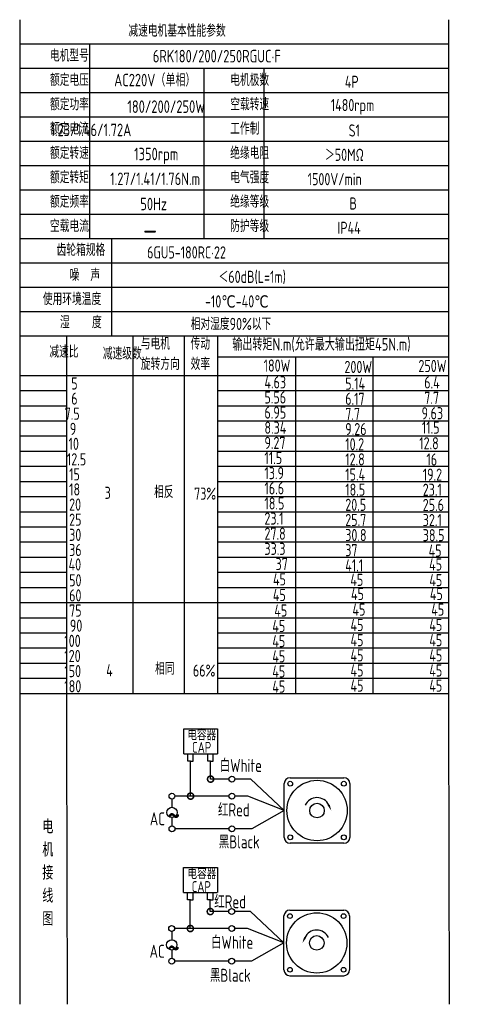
# Model space of a CAD drawing. Header units: inches. Extents: x 331 to 12887, y -474 to 4488.
# Tile 23 of 122: x 3215 to 3538, y -474 to 224. Entities that reach past the tile are written whole.
import ezdxf

# ---------------------------------------------------------------- set-up
doc = ezdxf.new("R2010")
doc.units = ezdxf.units.IN
doc.header["$LTSCALE"] = 10
doc.header["$MEASUREMENT"] = 0
for name, color, linetype in [('1轮廓实线层', 7, 'Continuous'), ('2细线层', 4, 'Continuous'), ('6文字层', 3, 'Continuous'), ('7标注层', 4, 'Continuous')]:
    doc.layers.add(name, color=color, linetype=linetype)
doc.styles.add('PC_TEXTSTYLE', font='isocp.shx', dxfattribs={"width": 0.8, "bigfont": 'HZFS.SHX'})

# ---------------------------------------------------------------- blocks, each defined once
blk = doc.blocks.new('_DotSmall')
at = {"color": 0, "linetype": 'ByBlock', "const_width": 0.5}
blk.add_lwpolyline([(-0.0625, 0, 1), (0.0625, 0, 1)], format="xyb", close=True, dxfattribs=at)

msp = doc.modelspace()

# ---------------------------------------------------------------- linework, layer by layer
at = {"layer": '1轮廓实线层'}
for p, q in [((3214.99875, 224.43373), (3214.99875, 40.7991)), ((3214.99875, 224.43373), (3214.99875, 34.36924)), ((3519.64027, 224.43373), (3519.64027, -267.1841)), ((3214.99875, 36.87034), (3214.99875, -298.05139)), ((3214.99875, 30.30292), (3214.99875, -316.34589)), ((3214.99875, -250.55274), (3214.99875, -474.43742)), ((3214.99875, -267.18411), (3214.99875, -474.43742)), ((3519.64027, -267.18411), (3519.98357, -474.43741))]:
    msp.add_line(p, q, dxfattribs=at)
at = {"layer": '1轮廓实线层', "color": 4}
for p, q in [((3355.82441, -14.85166), (3519.64027, -14.85166)), ((3410.82444, -14.85167), (3410.82444, -253.76258)), ((3465.82444, -14.85167), (3465.82444, -253.76258)), ((3355.82441, -28.06389), (3403.03105, -28.06389)), ((3248.57765, -253.76257), (3519.64029, -253.76258))]:
    msp.add_line(p, q, dxfattribs=at)
at = {"layer": '2细线层'}
for p, q in [((3519.64027, 207.15514), (3214.99875, 207.15514)), ((3264.50773, 207.15514), (3264.50773, 68.92642)), ((3519.64027, 189.87655), (3214.99875, 189.87655)), ((3345.88756, 189.87655), (3345.88756, 68.92642)), ((3388.50628, 189.87655), (3388.50628, 68.92642)), ((3519.64027, 172.59796), (3214.99875, 172.59796)), ((3519.64027, 155.31937), (3214.99875, 155.31937)), ((3519.64027, 138.04078), (3214.99875, 138.04078)), ((3519.64027, 120.76219), (3214.99875, 120.76219)), ((3519.64027, 103.4836), (3214.99875, 103.4836)), ((3519.64027, 86.20501), (3214.99875, 86.20501)), ((3519.64027, 68.92642), (3214.99875, 68.92642)), ((3280.21543, 68.92642), (3280.21543, -0.18794)), ((3519.64027, 51.64783), (3214.99875, 51.64783)), ((3519.64027, 34.36924), (3214.99875, 34.36924)), ((3519.64027, 34.36924), (3214.99875, 34.36924)), ((3519.64027, 17.09065), (3214.99875, 17.09065)), ((3519.64027, 17.09065), (3214.99875, 17.09065)), ((3426.7303, -0.18794), (3214.99875, -0.18794)), ((3519.64027, -0.18794), (3214.99875, -0.18794)), ((3248.57765, -286.00523), (3248.57765, -0.18794)), ((3295.50076, -253.76257), (3295.50076, -0.18794)), ((3331.9906, -253.76257), (3331.9906, -0.18794)), ((3355.82441, -253.76257), (3355.82441, -0.18794)), ((3214.99875, -28.06389), (3519.64027, -28.06389)), ((3214.99875, -38.81144), (3248.57765, -38.81144)), ((3355.82441, -38.81144), (3519.64027, -38.81144)), ((3214.99875, -49.559), (3248.57765, -49.559)), ((3355.82441, -49.559), (3519.64027, -49.559)), ((3214.99875, -60.30655), (3248.57765, -60.30655)), ((3355.82441, -60.30655), (3519.64027, -60.30655)), ((3214.99875, -71.05411), (3248.57765, -71.05411)), ((3355.82441, -71.05411), (3519.64027, -71.05411)), ((3214.99875, -81.80167), (3248.57765, -81.80167)), ((3355.82441, -81.80167), (3519.64027, -81.80167)), ((3214.99875, -92.54922), (3248.57765, -92.54922)), ((3355.82441, -92.54922), (3519.64027, -92.54922)), ((3214.99875, -103.29678), (3248.57765, -103.29678)), ((3355.82441, -103.29678), (3519.64027, -103.29678)), ((3214.99875, -114.04434), (3248.57765, -114.04434)), ((3355.82441, -114.04434), (3519.64027, -114.04434)), ((3214.99875, -124.79189), (3248.57765, -124.79189)), ((3355.82441, -124.79189), (3519.64027, -124.79189)), ((3214.99875, -135.53945), (3248.57765, -135.53945)), ((3355.82441, -135.53945), (3519.64027, -135.53945)), ((3214.99875, -146.287), (3248.57765, -146.287)), ((3355.82441, -146.287), (3519.64027, -146.287)), ((3214.99875, -157.03456), (3248.57765, -157.03456)), ((3355.82441, -157.03456), (3519.64027, -157.03456)), ((3214.99875, -167.78212), (3248.57765, -167.78212)), ((3355.82441, -167.78212), (3519.64027, -167.78212)), ((3214.99875, -178.52967), (3248.57765, -178.52967)), ((3355.82441, -178.52967), (3519.64027, -178.52967)), ((3214.99875, -189.27723), (3355.82441, -189.27723)), ((3355.82441, -189.27723), (3519.64027, -189.27723)), ((3214.99875, -200.02478), (3248.57765, -200.02478)), ((3355.82441, -200.02478), (3519.64027, -200.02478)), ((3214.99875, -210.77234), (3248.57765, -210.77234)), ((3355.82441, -210.77234), (3519.64027, -210.77234)), ((3214.99875, -221.5199), (3248.57765, -221.5199)), ((3355.82441, -221.5199), (3519.64027, -221.5199)), ((3214.99875, -232.26745), (3248.57765, -232.26745)), ((3355.82441, -232.26745), (3519.64027, -232.26745)), ((3214.99875, -243.01501), (3248.57765, -243.01501)), ((3355.82441, -243.01501), (3519.64027, -243.01501)), ((3214.99875, -253.76257), (3248.57765, -253.76257)), ((3355.82441, -253.76257), (3519.64027, -253.76257)), ((3355.82446, -253.76257), (3519.64031, -253.76257)), ((3331.57886, -296.53788), (3331.57886, -278.91769)), ((3331.57886, -278.91769), (3355.55721, -278.91769)), ((3355.55721, -278.91769), (3355.55721, -296.53788)), ((3249.07366, -474.43741), (3248.57765, -286.00523)), ((3331.57886, -296.53788), (3355.46099, -296.53788)), ((3334.38988, -301.81147), (3334.38988, -296.53788)), ((3338.26288, -301.81147), (3338.26288, -296.53788)), ((3348.58952, -301.79897), (3348.58952, -296.52538)), ((3352.46252, -301.79897), (3352.46252, -296.52538)), ((3336.38234, -301.81147), (3334.38988, -301.81147)), ((3336.32638, -301.81147), (3338.31883, -301.81147)), ((3336.38234, -326.65469), (3336.38234, -301.81147)), ((3350.58198, -301.79897), (3348.58952, -301.79897)), ((3350.52602, -301.79897), (3352.51848, -301.79897)), ((3350.58198, -314.61138), (3350.58198, -301.74747)), ((3363.6938, -314.61138), (3350.58198, -314.61138)), ((3379.0894, -314.61138), (3367.84365, -314.61138)), ((3402.89724, -336.8842), (3379.0894, -314.61138)), ((3363.70343, -326.65469), (3336.38234, -326.65469)), ((3402.89724, -336.8842), (3379.8104, -349.85317)), ((3363.6938, -349.85317), (3325.30081, -349.85317)), ((3379.8104, -349.85317), (3367.84365, -349.85317)), ((3331.44039, -395.02596), (3331.44039, -377.40578)), ((3331.44039, -377.40578), (3355.41874, -377.40578)), ((3355.41874, -377.40578), (3355.41874, -395.02596)), ((3331.44039, -395.02596), (3355.32252, -395.02596)), ((3334.25141, -400.29955), (3334.25141, -395.02596)), ((3338.12441, -400.29955), (3338.12441, -395.02596)), ((3348.45105, -400.28706), (3348.45105, -395.01347)), ((3352.32405, -400.28706), (3352.32405, -395.01347)), ((3336.24387, -400.29955), (3334.25141, -400.29955)), ((3336.18791, -420.64483), (3336.18791, -400.29955)), ((3336.18791, -400.29955), (3338.18037, -400.29955)), ((3350.44351, -400.28706), (3348.45105, -400.28706)), ((3350.38755, -400.28706), (3352.38001, -400.28706)), ((3350.38755, -408.60152), (3350.38755, -400.29768)), ((3363.49937, -408.60152), (3350.38755, -408.60152)), ((3378.89498, -408.60152), (3367.64922, -408.60152)), ((3402.70282, -430.87434), (3378.89498, -408.60152)), ((3363.50901, -420.64483), (3336.18791, -420.64483)), ((3402.70282, -430.87434), (3379.61597, -443.84331)), ((3363.49937, -443.84331), (3325.10638, -443.84331)), ((3379.61597, -443.84331), (3367.64922, -443.84331)), ((3406.84322, -454.16411), (3445.14195, -454.16411))]:
    msp.add_line(p, q, dxfattribs=at)
at = {"layer": '2细线层', "color": 4}
for p, q in [((3407.03765, -313.59443), (3445.33638, -313.59443)), ((3402.89724, -356.03357), (3402.89724, -317.73484)), ((3449.47678, -317.73484), (3449.47678, -356.03357)), ((3445.33638, -360.17397), (3407.03765, -360.17397)), ((3408.73358, -360.17397), (3407.03765, -360.17397)), ((3402.70282, -450.0237), (3402.70282, -411.72497)), ((3406.84322, -407.58457), (3445.14195, -407.58457)), ((3449.28236, -411.72497), (3449.28236, -450.0237))]:
    msp.add_line(p, q, dxfattribs=at)
at = {"layer": '2细线层'}
for points in [[(3434.4929, -333.0111, 0, 0, 0), (3434.4929, -333.0111, 1.55265, 0, 0), (3436.35171, -336.99733, 0, 0, 0)], [(3417.6867, -427.00124, 0, 0, 0), (3417.6867, -427.00124, 1.55265, 0, 0), (3415.82789, -430.98747, 0, 0, 0)]]:
    msp.add_lwpolyline(points, format="xyseb", dxfattribs=at)
for centre in [(3365.76872, -314.61138), (3323.13531, -326.65469), (3365.77836, -326.65469), (3323.16953, -349.85317), (3365.76872, -349.85317), (3365.5743, -408.60152), (3322.94088, -420.64483), (3365.58394, -420.64483), (3322.9751, -443.84331), (3365.5743, -443.84331)]:
    msp.add_circle(centre, 2.07493, dxfattribs=at)
at = {"layer": '2细线层', "color": 4}
for centre, radius in [((3426.18701, -336.8842), 21.43476), ((3407.15692, -317.8541), 1.68204), ((3445.21711, -317.8541), 1.68204), ((3426.18701, -336.8842), 5.1755), ((3407.15692, -355.9143), 1.68204), ((3445.21711, -355.9143), 1.68204), ((3425.99259, -430.87434), 21.43476), ((3406.96249, -411.84424), 1.68204), ((3445.02269, -411.84424), 1.68204), ((3425.99259, -430.87434), 5.1755), ((3406.96249, -449.90444), 1.68204), ((3445.02269, -449.90444), 1.68204)]:
    msp.add_circle(centre, radius, dxfattribs=at)
for centre, start, end in [((3407.03765, -317.73484), 90, 180), ((3445.33638, -317.73484), 0, 90), ((3407.03765, -356.03357), 180, 270), ((3445.33638, -356.03357), 270, 0), ((3406.84322, -411.72497), 90, 180), ((3445.14195, -411.72497), 0, 90), ((3406.84322, -450.0237), 180, 270), ((3445.14195, -450.0237), 270, 0)]:
    msp.add_arc(centre, 4.1404, start, end, dxfattribs=at)
at = {"layer": '2细线层'}
for centre in [(3426.18701, -336.8842), (3425.99259, -430.87434)]:
    msp.add_arc(centre, 9.16453, 25, 156.22351377, dxfattribs=at)
at = {"layer": '7标注层'}
for p, q in [((3336.38234, -326.65469), (3325.21023, -326.65469)), ((3376.95886, -326.65469), (3367.85329, -326.65469)), ((3402.89724, -336.8842), (3376.95886, -326.65469)), ((3323.15753, -328.7295), (3323.16123, -334.60359)), ((3323.16583, -341.90416), (3323.16953, -347.77825)), ((3322.96311, -422.71964), (3322.96681, -428.59373)), ((3336.18791, -420.64483), (3325.01581, -420.64483)), ((3376.76444, -420.64483), (3367.65886, -420.64483)), ((3402.70282, -430.87434), (3376.76444, -420.64483)), ((3322.9714, -435.89429), (3322.9751, -441.76838))]:
    msp.add_line(p, q, dxfattribs=at)
for centre in [(3323.16353, -338.25387), (3322.96911, -432.24401)]:
    msp.add_circle(centre, 3.65028, dxfattribs=at)

# ---------------------------------------------------------------- block references
at = {"layer": '2细线层'}
for p, xscale, yscale, zscale, rotation in [((3350.58198, -314.61138), 8.74429657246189, 8.74429657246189, 8.74429657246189, 0.05529606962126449), ((3336.38234, -326.65469), 8.74429657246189, 8.74429657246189, 8.74429657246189, 0.05529606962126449), ((3350.38755, -408.60152), 8.744296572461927, 8.744296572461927, 8.744296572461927, 0.05529606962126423), ((3336.18791, -420.64483), 8.744296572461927, 8.744296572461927, 8.744296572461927, 0.05529606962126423)]:
    msp.add_blockref('_DotSmall', p, dxfattribs=dict(at, xscale=xscale, yscale=yscale, zscale=zscale, rotation=rotation))

# ---------------------------------------------------------------- texts
at = {"layer": '6文字层', "style": 'PC_TEXTSTYLE'}
for s, insert, char_height, width, attachment_point in [('{\\C3;减速电机基本性能参数}', (3292.20988, 220.94569), 8.6392949, 100.8014328, 1), ('{\\C3;         电机型号 }', (3200.95736, 203.29197), 8.6392949, 100.8014328, 1), ('\\pi1.4208;{\\C3;      6RK180/200/250RGUC·F}', (3283.69475, 203.0196), 8.9106116, 123.6015543, 1), ('{\\C3;         额定电压}', (3200.95736, 186.01338), 8.6392949, 100.8014328, 1), ('{\\C3;       AC220V（单相）}', (3253.58674, 186.05103), 8.9106116, 103.9670977, 1), ('{\\C3;         电机极数}', (3328.9721, 186.01338), 8.6392949, 100.8014328, 1), ('{\\C3;         4P}', (3410.39306, 184.68723), 8.6392949, 100.8014328, 1), ('{\\C3;         额定功率}', (3200.95736, 168.73479), 8.6392949, 100.8014328, 1), ('{\\C3;             180/200/250W}', (3238.50784, 167.17394), 8.9106116, 116.2842191, 1), ('{\\C3;         空载转速}', (3328.9721, 168.73479), 8.6392949, 100.8014328, 1), ('{\\C3;          1480rpm}', (3396.45704, 168.15878), 8.6392949, 100.8014328, 1), ('{\\C3;         额定电流}', (3200.95736, 151.4562), 8.6392949, 100.8014328, 1), ('{\\C3;              1.23/1.46/1.72A}', (3236.82587, 150.66437), 8.9106116, 103.9670977, 1), ('{\\C3;         工作制}', (3328.9721, 151.4562), 8.6392949, 100.8014328, 1), ('{\\C3;           S1}', (3405.18651, 150.13005), 8.6392949, 100.8014328, 1), ('{\\C3;         额定转速}', (3200.95736, 134.17761), 8.6392949, 100.8014328, 1), ('{\\C3;       1350rpm}', (3267.78005, 133.54021), 8.9106116, 103.9670977, 1), ('{\\C3;         绝缘电阻}', (3328.9721, 134.17761), 8.6392949, 100.8014328, 1), ('{\\C3;       ＞50MΩ}', (3404.21029, 132.85146), 8.6392949, 100.8014328, 1), ('{\\C3;         额定转矩}', (3200.95736, 116.89902), 8.6392949, 100.8014328, 1), ('{\\C3;       1.27/1.41/1.76N.m}', (3250.71876, 115.9516), 8.9106116, 103.9670977, 1), ('{\\C3;         电气强度}', (3328.9721, 116.89902), 8.6392949, 100.8014328, 1), ('{\\C3;  1500V/min}', (3411.6326, 115.57287), 8.6392949, 100.8014328, 1), ('{\\C3;         额定频率}', (3200.95736, 99.62043), 8.6392949, 100.8014328, 1), ('{\\C3;        50Hz}', (3268.08376, 98.06872), 8.9106116, 103.9670977, 1), ('{\\C3;         绝缘等级}', (3328.9721, 99.62043), 8.6392949, 100.8014328, 1), ('{\\C3;          B}', (3409.74223, 98.29428), 8.6392949, 100.8014328, 1), ('{\\C3;         空载电流}', (3200.95736, 82.34184), 8.6392949, 100.8014328, 1), ('{\\C3;         防护等级}', (3328.9721, 82.34184), 8.6392949, 100.8014328, 1), ('{\\C3;         IP44}', (3405.18651, 81.01569), 8.6392949, 100.8014328, 1), ('{\\C3;        \\H1.6708x;—}', (3271.11588, 82.73065), 8.6392949, 100.8014328, 1), ('{\\C3;              齿轮箱规格}', (3185.89188, 65.37199), 8.6392949, 100.8014328, 1), ('{\\C3;             6GU5-180RC·22}', (3305.50276, 63.56779), 8.6392949, 100.8014328, 1), ('{\\C3;              噪  声}', (3195.10775, 47.55675), 8.6392949, 100.8014328, 1), ('{\\C3;              ＜60dB(L=1m)}', (3300.95645, 46.23629), 8.6392949, 100.8014328, 1), ('{\\C3;       使用环境温度}', (3203.79178, 30.50607), 8.6392949, 100.8014328, 1), ('{\\C3;       -10℃-40℃}', (3318.94498, 28.78843), 8.6392949, 100.8014328, 1), ('{\\C3;           湿    度}', (3200.15846, 14.05027), 8.6392949, 100.8014328, 1), ('{\\C3;      相对湿度90%以下}', (3312.76222, 12.81975), 8.6392949, 100.8014328, 1), ('{\\C3;与电机\\P旋转方向}', (3301.04096, -1.12762), 8.639295, 100.8014328, 1), ('{\\C3;              减速比}', (3180.7524, -6.89851), 8.6392949, 100.8014328, 1), ('{\\C3;              减速级数}', (3218.73317, -8.1516), 8.6392949, 100.8014328, 1), ('{\\C3;传动\\P效率}', (3336.40183, -1.21814), 8.639295, 100.8014328, 1), ('{\\C3;输出转矩N.m(允许最大输出扭矩45N.m)}', (3366.0328, -1.55529), 8.9106116, 155.0048372, 1), ('{\\C3;                180W}', (3325.0568, -16.74379), 8.6392949, 100.8014328, 1), ('{\\C3;                200W}', (3382.44058, -17.71943), 8.6392949, 100.8014328, 1), ('{\\C3;                250W}', (3434.9809, -17.03745), 8.6392949, 100.8014328, 1), ('{\\C3;                   5}', (3176.56732, -29.42161), 8.6392949, 100.8014328, 1), ('{\\C3;                4.63}', (3325.61954, -28.61094), 8.6392949, 100.8014328, 1), ('{\\C3;                5.14}', (3383.00332, -29.58658), 8.6392949, 100.8014328, 1), ('{\\C3;                6.4}', (3439.10617, -28.71726), 8.6392949, 100.8014328, 1), ('{\\C3;                   6}', (3176.56732, -40.16916), 8.6392949, 100.8014328, 1), ('{\\C3;                5.56}', (3325.61954, -39.35849), 8.6392949, 100.8014328, 1), ('{\\C3;                6.17}', (3383.00332, -40.33414), 8.6392949, 100.8014328, 1), ('{\\C3;                7.7}', (3439.10617, -39.65212), 8.6392949, 100.8014328, 1), ('{\\C3;                  7.5}', (3175.80922, -50.91672), 8.6392949, 100.8014328, 1), ('{\\C3;                6.95}', (3325.61954, -50.10605), 8.6392949, 100.8014328, 1), ('{\\C3;                7.7}', (3383.00332, -51.08169), 8.6392949, 100.8014328, 1), ('{\\C3;                9.63}', (3437.23113, -50.58705), 8.6392949, 100.8014328, 1), ('{\\C3;                  9}', (3179.44896, -61.66428), 8.6392949, 100.8014328, 1), ('{\\C3;                8.34}', (3325.61954, -60.85361), 8.6392949, 100.8014328, 1), ('{\\C3;                9.26}', (3383.00332, -61.82925), 8.6392949, 100.8014328, 1), ('{\\C3;                11.5}', (3437.41868, -60.77259), 8.6392949, 100.8014328, 1), ('{\\C3;                   10}', (3174.64504, -72.28177), 8.6392949, 100.8014328, 1), ('{\\C3;                9.27}', (3325.61954, -71.60116), 8.6392949, 100.8014328, 1), ('{\\C3;                10.2}', (3383.00332, -72.57681), 8.6392949, 100.8014328, 1), ('{\\C3;                12.8}', (3435.54364, -71.89482), 8.6392949, 100.8014328, 1), ('{\\C3;                   12.5}', (3173.44292, -83.2933), 8.6392949, 100.8014328, 1), ('{\\C3;                11.5}', (3325.61954, -82.34872), 8.6392949, 100.8014328, 1), ('{\\C3;                12.8}', (3383.00332, -83.32436), 8.6392949, 100.8014328, 1), ('{\\C3;                16}', (3440.66946, -83.40112), 8.6392949, 100.8014328, 1), ('{\\C3;                   15}', (3175.05114, -93.90694), 8.6392949, 100.8014328, 1), ('{\\C3;                13.9}', (3325.61954, -93.09628), 8.6392949, 100.8014328, 1), ('{\\C3;                15.4}', (3383.00332, -94.07192), 8.6392949, 100.8014328, 1), ('{\\C3;                19.2}', (3438.05024, -94.16054), 8.6392949, 100.8014328, 1), ('{\\C3;                   18}', (3175.05114, -104.6545), 8.6392949, 100.8014328, 1), ('{\\C3;                16.6}', (3325.61954, -103.84383), 8.6392949, 100.8014328, 1), ('{\\C3;                18.5}', (3383.00332, -104.81947), 8.6392949, 100.8014328, 1), ('{\\C3;                23.1}', (3438.05024, -104.9081), 8.6392949, 100.8014328, 1), ('{\\C3;     3}', (3255.61252, -107.0617), 8.6392949, 100.8014328, 1), ('{\\C3;     相反}', (3290.69883, -106.44887), 8.6392949, 100.8014328, 1), ('{\\C3;  73%}', (3330.96472, -107.65369), 8.6392949, 100.8014328, 1), ('{\\C3;                   20}', (3175.05114, -115.40206), 8.6392949, 100.8014328, 1), ('{\\C3;                18.5}', (3325.61954, -114.59139), 8.6392949, 100.8014328, 1), ('{\\C3;                20.5}', (3383.00332, -115.56703), 8.6392949, 100.8014328, 1), ('{\\C3;                25.6}', (3438.05024, -115.65566), 8.6392949, 100.8014328, 1), ('{\\C3;                23.1}', (3325.61954, -125.33894), 8.6392949, 100.8014328, 1), ('{\\C3;                   25}', (3175.05114, -126.14961), 8.6392949, 100.8014328, 1), ('{\\C3;                25.7}', (3383.00332, -126.31459), 8.6392949, 100.8014328, 1), ('{\\C3;                32.1}', (3438.05024, -126.40321), 8.6392949, 100.8014328, 1), ('{\\C3;                   30}', (3175.05114, -136.89717), 8.6392949, 100.8014328, 1), ('{\\C3;                27.8}', (3325.61954, -136.0865), 8.6392949, 100.8014328, 1), ('{\\C3;                30.8}', (3383.00332, -137.06214), 8.6392949, 100.8014328, 1), ('{\\C3;                38.5}', (3438.05024, -137.15077), 8.6392949, 100.8014328, 1), ('{\\C3;                33.3}', (3325.61954, -146.83406), 8.6392949, 100.8014328, 1), ('{\\C3;                   36}', (3175.05114, -147.64473), 8.6392949, 100.8014328, 1), ('{\\C3;                37}', (3383.00332, -147.8097), 8.6392949, 100.8014328, 1), ('{\\C3;                45}', (3442.22355, -148.06796), 8.6392949, 100.8014328, 1), ('{\\C3;                   40}', (3174.65579, -157.91331), 8.6392949, 100.8014328, 1), ('{\\C3;                  37}', (3325.61954, -157.58161), 8.6392949, 100.8014328, 1), ('{\\C3;                41.1}', (3383.00332, -158.55726), 8.6392949, 100.8014328, 1), ('{\\C3;                45}', (3442.57844, -157.90128), 8.6392949, 100.8014328, 1), ('{\\C3;                   50}', (3175.05114, -169.13984), 8.6392949, 100.8014328, 1), ('{\\C3;                45}', (3331.69316, -168.49773), 8.6392949, 100.8014328, 1), ('{\\C3;                45}', (3386.63111, -168.84805), 8.6392949, 100.8014328, 1), ('{\\C3;                45}', (3442.73741, -169.04488), 8.6392949, 100.8014328, 1), ('{\\C3;                   60}', (3175.05114, -179.88739), 8.6392949, 100.8014328, 1), ('{\\C3;                45}', (3331.59487, -179.57606), 8.6392949, 100.8014328, 1), ('{\\C3;                45}', (3387.0923, -178.87819), 8.6392949, 100.8014328, 1), ('{\\C3;                45}', (3443.0923, -178.87819), 8.6392949, 100.8014328, 1), ('{\\C3;                   75}', (3175.05114, -190.63495), 8.6392949, 100.8014328, 1), ('{\\C3;                 45}', (3328.67185, -190.62794), 8.6392949, 100.8014328, 1), ('{\\C3;                 45}', (3384.16928, -189.93007), 8.6392949, 100.8014328, 1), ('{\\C3;                 45}', (3440.16928, -189.93007), 8.6392949, 100.8014328, 1), ('{\\C3;                   90}', (3175.58446, -201.38251), 8.6392949, 100.8014328, 1), ('{\\C3;                45}', (3331.22842, -201.60893), 8.6392949, 100.8014328, 1), ('{\\C3;                45}', (3386.72584, -200.91107), 8.6392949, 100.8014328, 1), ('{\\C3;                45}', (3442.72584, -200.91107), 8.6392949, 100.8014328, 1), ('{\\C3;                  100}', (3175.58446, -212.13006), 8.6392949, 100.8014328, 1), ('{\\C3;                45}', (3331.22842, -212.35649), 8.6392949, 100.8014328, 1), ('{\\C3;                45}', (3386.72584, -211.65862), 8.6392949, 100.8014328, 1), ('{\\C3;                45}', (3442.72584, -211.65862), 8.6392949, 100.8014328, 1), ('{\\C3;                  120}', (3175.58446, -222.87762), 8.6392949, 100.8014328, 1), ('{\\C3;                45}', (3331.22606, -223.10404), 8.6392949, 100.8014328, 1), ('{\\C3;                45}', (3386.72349, -222.40618), 8.6392949, 100.8014328, 1), ('{\\C3;                45}', (3442.72349, -222.40618), 8.6392949, 100.8014328, 1), ('{\\C3;     相同}', (3291.42309, -231.88374), 8.6392949, 100.8014328, 1), ('{\\C3;                  150}', (3175.58446, -233.62517), 8.6392949, 100.8014328, 1), ('{\\C3;     4}', (3256.69113, -233.0394), 8.6392949, 100.8014328, 1), ('{\\C3;   66%}', (3326.18726, -233.2242), 8.6392949, 100.8014328, 1), ('{\\C3;                45}', (3331.22606, -233.8516), 8.6392949, 100.8014328, 1), ('{\\C3;                45}', (3386.72349, -233.15374), 8.6392949, 100.8014328, 1), ('{\\C3;                45}', (3442.72349, -233.15374), 8.6392949, 100.8014328, 1), ('{\\C3;                  180}', (3175.58446, -244.37273), 8.6392949, 100.8014328, 1), ('{\\C3;                45}', (3331.22606, -244.59916), 8.6392949, 100.8014328, 1), ('{\\C3;                45}', (3386.72349, -243.90129), 8.6392949, 100.8014328, 1), ('{\\C3;                45}', (3442.72349, -243.90129), 8.6392949, 100.8014328, 1), ('\\pi1.0125;电容器', (3333.03808, -279.28223), 7.7649431, 41.7504704, 1), ('\\pi5.2738;CAP', (3332.16837, -288.19108), 7.7649431, 23.8821336, 1), ('白White', (3357.09916, -300.31277), 9.224752, 31.785752, 1), ('\\pi0.16814;红Red', (3355.68187, -331.84586), 9.2247524, 23.5926245, 1), ('{\\C3;     电\\P     机\\P     接\\P     线\\P     图}', (3223.76858, -343.38232), 9.8173806, 193.4046075, 2), ('\\pi0.18968;~', (3319.86662, -331.62735), 18.6544994, 6.3488083, 1), ('\\pi3.501;AC', (3303.92684, -338.18682), 9.2247524, 16.5956909, 1), ('黑Black', (3356.43941, -354.53281), 9.224752, 33.065119, 1), ('\\pi1.0125;电容器', (3333.13044, -377.81191), 7.7649431, 35.9317392, 1), ('\\pi5.2738;CAP', (3331.90179, -387.02274), 7.7649431, 23.8821336, 1), ('\\pi0.16814;红Red', (3353.06908, -397.01873), 9.2247524, 23.5926245, 1), ('白White', (3350.93402, -425.82312), 9.224752, 35.7276871, 1), ('\\pi0.18968;~', (3319.67219, -425.61749), 18.6544994, 6.3488083, 1), ('\\pi3.501;AC', (3303.73241, -432.17695), 9.2247524, 16.5956909, 1), ('黑Black', (3350.14049, -449.22805), 9.224752, 34.6490095, 1)]:
    msp.add_mtext(s, dxfattribs=dict(at, insert=insert, char_height=char_height, width=width, attachment_point=attachment_point))

doc.saveas('drawing.dxf')
